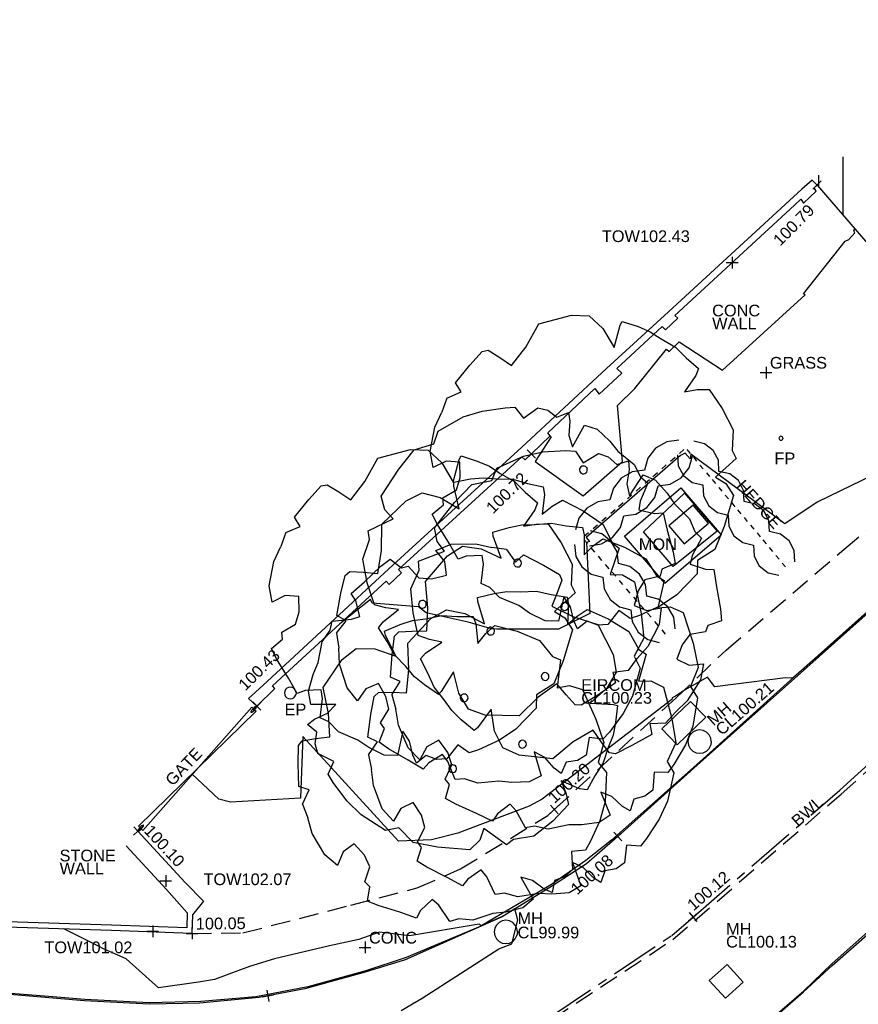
# Model space of a CAD drawing. Extents: x 635157 to 635442, y 694407 to 694910.
# Tile 15 of 104: x 635331 to 635353, y 694454 to 694479. Entities that reach past the tile are written whole.
import ezdxf

# ---------------------------------------------------------------- set-up
doc = ezdxf.new("R2010")
doc.units = 0
doc.header["$MEASUREMENT"] = 0
doc.linetypes.add('CENTER', pattern=[2, 1.25, -0.25, 0.25, -0.25])
doc.linetypes.add('DASHED', pattern=[0.75, 0.5, -0.25])
doc.layers.get('0').update_dxf_attribs({"color": 12, "linetype": 'CONTINUOUS'})
for name, color, linetype in [('BUILDING', 5, 'CONTINUOUS'), ('CHANGE_OF_SURFACE', 7, 'DASHED'), ('CHANGE_OF_SURFACE_LVL', 7, 'CONTINUOUS'), ('CONTOURS_INDEX', 4, 'CONTINUOUS'), ('CONTOURS_MINOR', 132, 'CONTINUOUS'), ('EIRCOM_COVER', 3, 'CONTINUOUS'), ('EIRCOM_COVER_RMK', 3, 'CONTINUOUS'), ('ESB_POLE', 1, 'CONTINUOUS'), ('ESB_POLE_TXT', 1, 'CONTINUOUS'), ('FLAGPOLE', 132, 'CONTINUOUS'), ('FLAGPOLE_TXT', 132, 'CONTINUOUS'), ('GATE', 7, 'CONTINUOUS'), ('GATE_TXT', 7, 'CONTINUOUS'), ('HATCHING', 4, 'CONTINUOUS'), ('HEDGE', 92, 'CONTINUOUS'), ('HEDGE_TXT', 92, 'CONTINUOUS'), ('KERB_BOTTOM', 172, 'CONTINUOUS'), ('KERB_BOTTOM_LVL', 172, 'CONTINUOUS'), ('KERB_TOP', 2, 'CONTINUOUS'), ('MANHOLES', 12, 'CONTINUOUS'), ('MANHOLES_LVL', 12, 'CONTINUOUS'), ('MANHOLES_RMK', 12, 'CONTINUOUS'), ('MANHOLES_TXT', 12, 'CONTINUOUS'), ('MARKINGS_DASHED_WHITE', 9, 'DASHED'), ('MARKINGS_DASHED_WHITE_TXT', 9, 'CONTINUOUS'), ('MONUMENT', 7, 'CONTINUOUS'), ('MONUMENT_TXT', 7, 'CONTINUOUS'), ('ROAD_CROWNLINE', 212, 'CENTER'), ('ROAD_CROWNLINE_LVL', 212, 'CONTINUOUS'), ('TEXT', 7, 'CONTINUOUS'), ('TEXT_TXT', 7, 'CONTINUOUS'), ('TOP_OF_WALL_LEVEL', 212, 'CONTINUOUS'), ('TOP_OF_WALL_LEVEL_TXT', 212, 'CONTINUOUS'), ('TREE', 92, 'CONTINUOUS'), ('WALL', 12, 'CONTINUOUS'), ('WALL_LVL', 12, 'CONTINUOUS'), ('WALL_RMK', 12, 'CONTINUOUS')]:
    doc.layers.add(name, color=color, linetype=linetype)
doc.styles.add('Arial', font='arial.ttf')

# ---------------------------------------------------------------- blocks, each defined once
blk = doc.blocks.new('CIRCL')
at = {"color": 0, "linetype": 'ByBlock', "flags": 128}
for points in [[(0.5, 0), (0.475, 0.154), (0.404, 0.293), (0.293, 0.404), (0.154, 0.475), (0, 0.5), (-0.154, 0.475), (-0.293, 0.404), (-0.404, 0.293), (-0.475, 0.154), (-0.5, 0), (-0.475, -0.154), (-0.404, -0.293), (-0.293, -0.404), (-0.154, -0.475), (0, -0.5), (0.154, -0.475), (0.293, -0.404), (0.404, -0.293), (0.475, -0.154)], [(0.5, 0), (0.475, -0.154)]]:
    blk.add_lwpolyline(points, dxfattribs=at)
blk = doc.blocks.new('SPOT')
at = {"color": 0, "linetype": 'ByBlock', "flags": 128}
for points in [[(-0.5, 0), (0.5, 0)], [(0, 0.5), (0, -0.5)]]:
    blk.add_lwpolyline(points, dxfattribs=at)
blk = doc.blocks.new('GATE')
at = {"color": 0, "linetype": 'ByBlock', "flags": 128}
for points in [[(-0.475952, 0.024048), (-0.475952, 0.078156), (0.475952, -0.078156), (0.475952, -0.024048)], [(-0.475952, -0.024048), (-0.475952, -0.078156), (0.475952, 0.078156), (0.475952, 0.024048)], [(-0.450902, 0), (-0.451904, 0.007014), (-0.455912, 0.014028), (-0.460922, 0.019038), (-0.467936, 0.023046), (-0.475952, 0.024048), (-0.482966, 0.023046), (-0.48998, 0.019038), (-0.49499, 0.014028), (-0.498998, 0.007014), (-0.5, 0), (-0.498998, -0.007014), (-0.49499, -0.014028), (-0.48998, -0.019038), (-0.482966, -0.023046), (-0.475952, -0.024048), (-0.467936, -0.023046), (-0.460922, -0.019038), (-0.455912, -0.014028), (-0.451904, -0.007014)], [(-0.450902, 0), (-0.451904, -0.007014)], [(0.5, 0), (0.498998, 0.007014), (0.49499, 0.014028), (0.48998, 0.019038), (0.482966, 0.023046), (0.475952, 0.024048), (0.467936, 0.023046), (0.460922, 0.019038), (0.455912, 0.014028), (0.451904, 0.007014), (0.450902, 0), (0.451904, -0.007014), (0.455912, -0.014028), (0.460922, -0.019038), (0.467936, -0.023046), (0.475952, -0.024048), (0.482966, -0.023046), (0.48998, -0.019038), (0.49499, -0.014028), (0.498998, -0.007014)], [(0.5, 0), (0.498998, -0.007014)]]:
    blk.add_lwpolyline(points, dxfattribs=at)
blk = doc.blocks.new('TREE_1')
at = {"color": 0, "linetype": 'ByBlock', "flags": 128}
for points in [[(-0.189325, 0.457704), (-0.140987, 0.443605), (-0.135952, 0.477845), (-0.064451, 0.491944), (-0.006042, 0.5), (0.011078, 0.490937), (0.025176, 0.449648), (0.038268, 0.405337), (0.110775, 0.42145), (0.190332, 0.451662), (0.289023, 0.406344), (0.331319, 0.368077), (0.339376, 0.308661), (0.327291, 0.238167), (0.388721, 0.28147), (0.400806, 0.286506), (0.43001, 0.240181), (0.449144, 0.20292), (0.461229, 0.162638), (0.479355, 0.113293), (0.484391, 0.064955), (0.492447, 0.013595), (0.471299, 0.001511), (0.409869, -0.015609), (0.445116, -0.03575), (0.475327, -0.059919), (0.468278, -0.133434), (0.451158, -0.208963), (0.406848, -0.258308), (0.399799, -0.285498), (0.310171, -0.289527), (0.323263, -0.326788), (0.317221, -0.371098), (0.230614, -0.428499), (0.160121, -0.46576), (0.094663, -0.457704), (0.066465, -0.48993), (-0.026183, -0.5), (-0.089627, -0.492951), (-0.161128, -0.473817), (-0.190332, -0.462739), (-0.20141, -0.419436), (-0.257805, -0.431521), (-0.283988, -0.412387), (-0.302115, -0.380161), (-0.34139, -0.379154), (-0.33434, -0.351964), (-0.313192, -0.310675), (-0.309164, -0.272407), (-0.372608, -0.321752), (-0.404834, -0.293555), (-0.426989, -0.242195), (-0.438066, -0.201913), (-0.469285, -0.14149), (-0.472306, -0.09718), (-0.485398, -0.06999), (-0.440081, -0.026687), (-0.424975, -0.002518), (-0.466264, 0.028701), (-0.492447, 0.037764), (-0.482377, 0.093152), (-0.472306, 0.16566), (-0.463243, 0.201913), (-0.416918, 0.201913), (-0.403827, 0.22004), (-0.353474, 0.211984), (-0.319235, 0.235146), (-0.289023, 0.273414), (-0.320242, 0.304632), (-0.365559, 0.314703), (-0.339376, 0.361027), (-0.277946, 0.41138), (-0.230614, 0.433535)], [(-0.189325, 0.457704), (-0.230614, 0.433535)]]:
    blk.add_lwpolyline(points, dxfattribs=at)
blk = doc.blocks.new('HEDGE_1')
at = {"color": 0, "linetype": 'ByBlock', "flags": 128}
for points in [[(0.5, 0.26977), (0.274775, 0.43994), (-0.000501, 0.5), (-0.274775, 0.43994), (-0.5, 0.26977)], [(-0.44995, -0.000501), (-0.320821, -0.000501)], [(-0.192693, -0.000501), (-0.063564, -0.000501)], [(0.063564, -0.000501), (0.191692, -0.000501)], [(0.320821, -0.000501), (0.448949, -0.000501)], [(-0.5, -0.270771), (-0.274775, -0.43994), (-0.000501, -0.5), (0.274775, -0.43994), (0.5, -0.270771)]]:
    blk.add_lwpolyline(points, dxfattribs=at)

msp = doc.modelspace()

# ---------------------------------------------------------------- hatches: boundary and pattern name
at = {"layer": 'HATCHING'}
h = msp.add_hatch(dxfattribs=at)
h.set_pattern_fill('ANSI31', color=256, scale=5, angle=45)
h.paths.add_polyline_path([(635365.472, 694477.599), (635365.764, 694477.275), (635366.977, 694478.31), (635366.683, 694478.648), (635369.556, 694481.136), (635365.602, 694485.716), (635351.699, 694475.318), (635351.825, 694475.192), (635353.881, 694472.807), (635354.015, 694472.923), (635356.215, 694474.773), (635358.776, 694471.805), (635361.666, 694474.309), (635361.952, 694473.978), (635363.169, 694475.013), (635362.871, 694475.354)])
h.paths.add_polyline_path([(635353.971, 694472.876), (635355.569, 694474.248), (635355.276, 694474.59), (635353.678, 694473.218)], flags=25)
h.paths.add_polyline_path([(635367.53, 694479.389), (635368.821, 694480.517), (635368.519, 694480.863), (635367.227, 694479.735)], flags=24)
h.paths.add_polyline_path([(635363.557, 694476.056), (635364.859, 694477.171), (635364.56, 694477.52), (635363.258, 694476.405)], flags=24)
h.paths.add_polyline_path([(635365.625, 694481.923), (635366.939, 694483.061), (635366.638, 694483.408), (635365.324, 694482.27)], flags=24)
h.paths.add_polyline_path([(635357.082, 694474.397), (635358.395, 694475.535), (635358.094, 694475.882), (635356.781, 694474.745)], flags=24)
h.paths.add_polyline_path([(635365.298, 694477.775), (635366.38, 694478.682), (635366.081, 694479.039), (635364.998, 694478.132)], flags=24)
h.paths.add_polyline_path([(635361.424, 694476.126), (635362.156, 694476.126), (635362.156, 694476.576), (635361.424, 694476.576)], flags=24)
h.paths.add_polyline_path([(635361.421, 694475.788), (635363.184, 694475.788), (635363.184, 694476.253), (635361.421, 694476.253)], flags=24)

# ---------------------------------------------------------------- linework, layer by layer
at = {"layer": 'BUILDING'}
msp.add_polyline3d([(635351.699, 694475.318, 100.785), (635351.825, 694475.192, 100.785), (635353.881, 694472.807, 100.711), (635354.015, 694472.923, 100.711), (635356.215, 694474.773, 100.73), (635358.776, 694471.805, 100.575)], dxfattribs=at)
at = {"layer": 'CHANGE_OF_SURFACE'}
msp.add_polyline3d([(635335.774, 694455.971, 100.051), (635337.083, 694455.984, 100.042), (635339.857, 694456.701, 100.045), (635341.56, 694457.14, 100.093), (635342.669, 694457.631, 100.122), (635344.913, 694459.001, 100.193), (635345.079, 694459.153, 100.196), (635348.198, 694462.011, 100.245), (635349.492, 694463.25, 100.274), (635352.517, 694465.834, 100.368), (635353.338, 694466.535, 100.393), (635356.675, 694469.547, 100.509)], dxfattribs=at)
at = {"layer": 'CONTOURS_INDEX'}
msp.add_polyline3d([(635341.149, 694453.996, 100), (635341.689, 694454.313, 100), (635343.656, 694455.58, 100), (635343.992, 694455.707, 100), (635344.139, 694456.314, 100), (635344.066, 694456.6, 100), (635343.849, 694456.469, 100), (635343.709, 694456.392, 100), (635343.203, 694456.169, 100), (635343.156, 694456.21, 100), (635343.094, 694456.202, 100), (635341.364, 694455.912, 100), (635340.591, 694456.006, 100), (635340.056, 694455.815, 100), (635339.304, 694455.652, 100), (635337.889, 694455.317, 100), (635337.255, 694455.123, 100), (635336.35, 694454.792, 100), (635335.938, 694454.717, 100), (635334.91, 694454.576, 100), (635334.084, 694455.32, 100), (635333.516, 694455.564, 100), (635333.356, 694455.653, 100), (635332.482, 694456.086, 100)], dxfattribs=at)
at = {"layer": 'CONTOURS_MINOR'}
for points in [[(635344.913, 694468.821, 100.75), (635344.998, 694468.729, 100.75), (635344.588, 694468.089, 100.75), (635345.817, 694467.209, 100.75), (635346.832, 694468.092, 100.75), (635346.705, 694469.53, 100.75), (635347.147, 694469.97, 100.75), (635347.96, 694470.977, 100.75), (635348.027, 694470.914, 100.75), (635348.288, 694471.17, 100.75), (635349.396, 694470.44, 100.75), (635351.523, 694472.374, 100.75), (635351.477, 694472.402, 100.75), (635352.545, 694473.754, 100.75), (635352.644, 694473.796, 100.75), (635352.799, 694473.966, 100.75), (635352.768, 694474.016, 100.75), (635352.798, 694474.063, 100.75)], [(635355.132, 694468.647, 100.5), (635352.425, 694467.341, 100.5), (635351.829, 694467.048, 100.5), (635350.999, 694466.488, 100.5), (635348.585, 694468.28, 100.5), (635348.566, 694468.159, 100.5), (635348.436, 694468.31, 100.5), (635348.318, 694468.246, 100.5), (635345.893, 694466.137, 100.5), (635345.982, 694466.034, 100.5), (635345.903, 694466.015, 100.5), (635345.988, 694464.185, 100.5), (635345.182, 694463.786, 100.5), (635343.602, 694463.79, 100.5), (635343.468, 694463.796, 100.5), (635342.867, 694463.965, 100.5), (635341.792, 694464.202, 100.5), (635341.592, 694464.358, 100.5), (635340.4, 694464.455, 100.5), (635340.359, 694464.551, 100.5), (635339.573, 694463.925, 100.5)], [(635354.415, 694465.341, 100.25), (635351.221, 694462.543, 100.25), (635351.167, 694462.53, 100.25), (635351.019, 694462.533, 100.25), (635349.205, 694462.308, 100.25), (635349.01, 694462.552, 100.25), (635348.42, 694462.223, 100.25), (635348.191, 694462.063, 100.25), (635348.108, 694462.026, 100.25), (635348.098, 694461.981, 100.25), (635344.763, 694459.422, 100.25), (635344.433, 694459.237, 100.25), (635342.598, 694458.543, 100.25), (635341.925, 694458.373, 100.25), (635341.079, 694458.34, 100.25), (635338.618, 694461.029, 100.25), (635338.557, 694459.45, 100.25), (635336.766, 694459.345, 100.25), (635336.466, 694459.417, 100.25), (635335.778, 694460.064, 100.25)]]:
    msp.add_polyline3d(points, dxfattribs=at)
msp.add_polyline3d([(635349.145, 694466.443, 100.5), (635349.265, 694466.302, 100.5), (635348.132, 694465.4, 100.5), (635347.369, 694466.288, 100.5), (635348.422, 694467.283, 100.5), (635349.145, 694466.443, 100.5)], close=True, dxfattribs=at)
at = {"layer": 'EIRCOM_COVER'}
msp.add_polyline3d([(635348.967, 694461.525, 100.23), (635348.579, 694461.929, 100.229), (635347.844, 694461.223, 100.196), (635348.232, 694460.819, 100.197)], close=True, dxfattribs=at)
at = {"layer": 'KERB_BOTTOM'}
for points in [[(635349.99, 694453.206, 100.108), (635351.485, 694454.501, 100.102), (635352.212, 694455.197, 100.114), (635354.798, 694457.496, 100.12), (635354.903, 694457.589, 100.12), (635358.264, 694460.658, 100.139), (635360.919, 694463.062, 100.2), (635362.225, 694464.192, 100.226), (635365.479, 694467.005, 100.292), (635369.07, 694470.221, 100.351), (635369.732, 694470.798, 100.362), (635371.926, 694472.711, 100.399), (635375.104, 694475.484, 100.455)], [(635354.17, 694465.123, 100.244), (635351.169, 694462.447, 100.167), (635348.751, 694460.297, 100.116), (635346.71, 694458.464, 100.077), (635346.575, 694458.342, 100.074), (635345.901, 694457.756, 100.054), (635345.028, 694457.197, 100.032), (635343.737, 694456.395, 99.989), (635341.252, 694455.297, 99.956), (635340.224, 694454.976, 99.946), (635338.669, 694454.55, 99.94), (635337.723, 694454.37, 99.941), (635337.497, 694454.327, 99.941), (635335.967, 694454.18, 99.923), (635334.673, 694454.157, 99.905), (635333.016, 694454.238, 99.895), (635332.2, 694454.307, 99.889), (635330.186, 694454.479, 99.887)]]:
    msp.add_polyline3d(points, dxfattribs=at)
at = {"layer": 'KERB_TOP'}
for points in [[(635371.627, 694480.337, 100.671), (635367.636, 694476.888, 100.589), (635363.333, 694473.174, 100.518), (635359.083, 694469.499, 100.467), (635354.861, 694465.789, 100.343), (635351.144, 694462.475, 100.248), (635348.729, 694460.305, 100.172), (635346.55, 694458.37, 100.155), (635345.889, 694457.842, 100.134), (635345.008, 694457.228, 100.113), (635343.551, 694456.376, 100.063), (635343.176, 694456.152, 99.995), (635341.276, 694455.358, 99.958), (635340.237, 694455.008, 99.959), (635338.751, 694454.604, 99.955), (635337.411, 694454.344, 99.962), (635336.002, 694454.226, 99.98), (635334.673, 694454.194, 99.986), (635333.018, 694454.275, 99.976), (635332.203, 694454.344, 99.97), (635330.252, 694454.501, 99.95)], [(635349.994, 694453.182, 100.104), (635351.479, 694454.474, 100.108), (635352.21, 694455.147, 100.117), (635354.926, 694457.53, 100.119), (635358.293, 694460.537, 100.128), (635360.936, 694463.045, 100.197), (635365.477, 694466.949, 100.292), (635369.087, 694470.199, 100.354), (635369.617, 694470.641, 100.417), (635371.936, 694472.7, 100.469), (635375.114, 694475.473, 100.525)]]:
    msp.add_polyline3d(points, dxfattribs=at)
at = {"layer": 'MANHOLES'}
msp.add_polyline3d([(635349.514, 694455.174, 100.128), (635349.059, 694454.762, 100.128), (635349.471, 694454.307, 100.122), (635349.926, 694454.719, 100.122)], close=True, dxfattribs=at)
at = {"layer": 'MARKINGS_DASHED_WHITE'}
msp.add_polyline3d([(635330.452, 694451.092, 100.005), (635336.605, 694451.368, 100.06), (635339.099, 694451.665, 100.066), (635342.443, 694452.505, 100.075), (635345.014, 694453.768, 100.075), (635348.122, 694455.814, 100.119), (635352.448, 694459.552, 100.176), (635359.463, 694465.834, 100.294), (635366.533, 694472.013, 100.452), (635375.129, 694479.501, 100.614), (635384.668, 694487.746, 100.711), (635392.972, 694494.506, 100.807)], dxfattribs=at)
at = {"layer": 'MONUMENT'}
for points in [[(635347.921, 694464.969, 100.446), (635346.883, 694466.175, 100.446), (635348.326, 694467.417, 100.465), (635349.364, 694466.211, 100.465)], [(635347.921, 694464.969, 100.446), (635349.364, 694466.211, 100.465)]]:
    msp.add_polyline3d(points, dxfattribs=at)
msp.add_polyline3d([(635348.644, 694466.974, 100.58), (635348.018, 694466.439, 100.572), (635348.413, 694465.976, 100.572), (635349.039, 694466.511, 100.58)], close=True, dxfattribs=at)
at = {"layer": 'ROAD_CROWNLINE'}
msp.add_polyline3d([(635330.423, 694451.182, 99.999), (635336.531, 694451.444, 100.053), (635339.114, 694451.778, 100.062), (635339.806, 694451.956, 100.065), (635342.436, 694452.633, 100.075), (635344.967, 694453.824, 100.068), (635348.095, 694455.92, 100.116), (635348.641, 694456.393, 100.123), (635352.409, 694459.653, 100.175), (635356.142, 694463.004, 100.23), (635357.154, 694463.912, 100.245), (635361.739, 694467.983, 100.361), (635363.637, 694469.625, 100.398), (635366.541, 694472.136, 100.455), (635371.164, 694476.208, 100.53), (635372.484, 694477.371, 100.551), (635378.141, 694482.152, 100.675)], dxfattribs=at)
at = {"layer": 'WALL'}
for points in [[(635351.699, 694475.318, 100.785), (635351.431, 694475.09, 100.787), (635347.906, 694471.841, 100.804), (635346.423, 694470.485, 100.813), (635344.247, 694468.459, 100.714), (635340.827, 694465.333, 100.558), (635337.59, 694462.34, 100.444), (635337.222, 694462.006, 100.426), (635337.44, 694461.81, 100.426), (635337.904, 694462.265, 100.444), (635337.842, 694462.331, 100.444), (635340.757, 694465.015, 100.538), (635340.838, 694464.935, 100.541), (635341.154, 694465.229, 100.557), (635341.075, 694465.319, 100.558), (635344.244, 694468.216, 100.714), (635344.33, 694468.133, 100.718), (635344.489, 694468.288, 100.725), (635344.972, 694468.756, 100.745), (635344.908, 694468.826, 100.75), (635346.122, 694469.964, 100.812), (635346.234, 694469.824, 100.816), (635346.811, 694470.364, 100.813), (635346.683, 694470.484, 100.813), (635347.847, 694471.562, 100.806), (635347.93, 694471.478, 100.806), (635348.252, 694471.773, 100.804), (635348.171, 694471.844, 100.804), (635351.244, 694474.677, 100.788), (635351.406, 694474.826, 100.787), (635351.48, 694474.726, 100.787), (635351.803, 694475.033, 100.786), (635351.752, 694475.119, 100.786), (635351.825, 694475.192, 100.785)], [(635334.08, 694458.219, 100.102), (635335.117, 694457.103, 100.068), (635335.648, 694456.498, 100.06), (635335.638, 694456.116, 100.051), (635333.708, 694456.187, 100.009), (635330.205, 694456.299, 99.983), (635326.893, 694457.012, 99.989), (635322.07, 694458.018, 99.968), (635318.182, 694458.844, 99.971), (635313.92, 694459.741, 99.994), (635310.641, 694460.429, 99.989), (635305.793, 694461.454, 100.011), (635301.857, 694462.292, 100.024), (635298.471, 694463.005, 100.03), (635294.312, 694463.866, 100.054), (635289.902, 694464.819, 100.056), (635287.989, 694466.487, 100.039)], [(635334.381, 694458.596, 100.102), (635335.597, 694457.283, 100.093), (635336.07, 694456.797, 100.068), (635335.786, 694456.447, 100.06), (635335.774, 694455.971, 100.051), (635333.703, 694456.047, 100.009), (635330.188, 694456.16, 99.983), (635329.194, 694456.374, 99.985), (635326.864, 694456.875, 99.989), (635322.041, 694457.881, 99.968), (635319.41, 694458.44, 99.97), (635318.153, 694458.707, 99.971), (635313.891, 694459.604, 99.994), (635310.612, 694460.292, 99.989), (635309.624, 694460.501, 99.994), (635305.764, 694461.317, 100.011), (635301.828, 694462.155, 100.024), (635299.841, 694462.574, 100.028), (635298.443, 694462.868, 100.03), (635294.283, 694463.729, 100.054), (635290.058, 694464.642, 100.056), (635289.837, 694464.69, 100.056), (635287.953, 694466.34, 100.039)]]:
    msp.add_polyline3d(points, dxfattribs=at)

# ---------------------------------------------------------------- block references
at = {"layer": 'CHANGE_OF_SURFACE_LVL', "xscale": 0.3, "yscale": 0.3, "zscale": 0.3}
for p, rotation in [((635345.079, 694459.153, 100.196), 42.498596), ((635335.774, 694455.971, 100.051), 0.569)]:
    msp.add_blockref('SPOT', p, dxfattribs=dict(at, rotation=rotation))
at = {"layer": 'ESB_POLE', "xscale": 0.3, "yscale": 0.3, "zscale": 0.3}
msp.add_blockref('CIRCL', (635338.298, 694462.148, 100.303), dxfattribs=at)
at = {"layer": 'FLAGPOLE', "xscale": 0.1, "yscale": 0.1, "zscale": 0.1}
msp.add_blockref('CIRCL', (635350.898, 694468.689, 100.679), dxfattribs=at)
at = {"layer": 'GATE', "xscale": 4.437035, "rotation": 226.4154369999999}
msp.add_blockref('GATE', (635335.91, 694460.203, 100.426), dxfattribs=at)
at = {"layer": 'HEDGE'}
for p, xscale, zscale, rotation in [((635348.01, 694468.054, 100.505), 1.171014, 1.171014, 41.018267), ((635348.776, 694468.052, 100.505), 1.010193, 1.010193, 310.0473969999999), ((635347.126, 694467.286, 100.505), 1.171014, 1.171014, 41.018267), ((635349.426, 694467.279, 100.472), 1.010193, 1.010193, 310.0473969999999), ((635346.243, 694466.517, 100.505), 1.171014, 1.171014, 41.018267), ((635350.076, 694466.505, 100.44), 1.010193, 1.010193, 310.0473969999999), ((635346.163, 694465.714, 100.505), 1.107909, 1.107909, 130.827537), ((635350.726, 694465.732, 100.407), 1.010193, 1.010193, 310.0473969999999), ((635346.887, 694464.876, 100.452), 1.107909, 1.107909, 130.827537), ((635347.612, 694464.037, 100.398), 1.107909, 1.107909, 130.827537)]:
    msp.add_blockref('HEDGE_1', p, dxfattribs=dict(at, xscale=xscale, zscale=zscale, rotation=rotation))
at = {"layer": 'KERB_BOTTOM_LVL', "xscale": 0.3, "yscale": 0.3, "zscale": 0.3}
for p, rotation in [((635346.71, 694458.464, 100.077), 41.937714), ((635337.723, 694454.37, 99.941), 10.773066)]:
    msp.add_blockref('SPOT', p, dxfattribs=dict(at, rotation=rotation))
at = {"layer": 'MANHOLES', "xscale": 0.6, "yscale": 0.6, "zscale": 0.6}
for p in [(635348.81, 694460.898, 100.209), (635343.835, 694456.011, 99.989)]:
    msp.add_blockref('CIRCL', p, dxfattribs=at)
at = {"layer": 'ROAD_CROWNLINE_LVL', "xscale": 0.3, "yscale": 0.3, "zscale": 0.3, "rotation": 40.870365}
msp.add_blockref('SPOT', (635348.641, 694456.393, 100.123), dxfattribs=at)
at = {"layer": 'TEXT', "xscale": 0.3, "yscale": 0.3, "zscale": 0.3}
for p in [(635350.515, 694470.378, 100.725), (635340.22, 694455.612, 99.988)]:
    msp.add_blockref('SPOT', p, dxfattribs=at)
at = {"layer": 'TOP_OF_WALL_LEVEL', "xscale": 0.3, "yscale": 0.3, "zscale": 0.3}
for p in [(635349.646, 694473.202, 102.428), (635335.102, 694457.319, 102.066), (635334.767, 694456.027, 101.015)]:
    msp.add_blockref('SPOT', p, dxfattribs=at)
at = {"layer": 'TREE'}
for name, p, xscale, yscale, zscale, rotation in [('TREE_1', (635345.826, 694467.876, 100.902), 8, 8, 8, 39.852091), ('TREE_1', (635344.137, 694465.483, 100.587), 8, 8, 8, 203.3963729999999), ('TREE_1', (635341.692, 694464.425, 100.506), 8, 8, 8, 39.852091), ('TREE_1', (635345.345, 694464.368, 100.533), 7.999999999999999, 7.999999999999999, 7.999999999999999, 198.344434), ('TREE_1', (635343.445, 694463.738, 100.497), 8, 8, 8, 68.368624), ('CIRCL', (635345.826, 694467.876, 100.902), 0.2, 0.2, 0.2, 39.85209099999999), ('TREE_1', (635342.763, 694462.021, 100.441), 8, 8, 8, 321.622694), ('TREE_1', (635344.842, 694462.571, 100.431), 7.999999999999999, 7.999999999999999, 7.999999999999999, 74.362484), ('TREE_1', (635344.261, 694460.834, 100.441), 7.999999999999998, 7.999999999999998, 7.999999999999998, 71.50569800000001), ('CIRCL', (635344.137, 694465.483, 100.587), 0.2, 0.2, 0.2, 203.396373), ('TREE_1', (635342.468, 694460.204, 100.483), 8, 8, 8, 80.784261), ('CIRCL', (635341.692, 694464.425, 100.506), 0.2, 0.2, 0.2, 39.85209099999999), ('CIRCL', (635345.345, 694464.368, 100.533), 0.2, 0.2, 0.2, 198.344434), ('CIRCL', (635343.445, 694463.738, 100.497), 0.2, 0.2, 0.2, 68.368624), ('CIRCL', (635344.842, 694462.571, 100.431), 0.2, 0.2, 0.2, 74.362484), ('CIRCL', (635342.763, 694462.021, 100.441), 0.2, 0.2, 0.2, 321.622694), ('CIRCL', (635344.261, 694460.834, 100.441), 0.2, 0.2, 0.2, 71.50569800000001), ('CIRCL', (635342.468, 694460.204, 100.483), 0.2, 0.2, 0.2, 80.784261)]:
    msp.add_blockref(name, p, dxfattribs=dict(at, xscale=xscale, yscale=yscale, zscale=zscale, rotation=rotation))
at = {"layer": 'WALL_LVL', "xscale": 0.3, "yscale": 0.3, "zscale": 0.3}
for p, rotation in [((635351.825, 694475.192, 100.785), 45), ((635344.489, 694468.288, 100.725), 44.139496), ((635337.44, 694461.81, 100.426), 44.438908), ((635334.381, 694458.596, 100.102), 312.803497)]:
    msp.add_blockref('SPOT', p, dxfattribs=dict(at, rotation=rotation))

# ---------------------------------------------------------------- texts
at = {"layer": 'CHANGE_OF_SURFACE_LVL', "style": 'Arial'}
for s, rotation, p in [('100.20', 42.4986, (635345.085, 694459.295)), ('100.05', 0.569, (635335.873, 694456.072))]:
    msp.add_text(s, height=0.3, rotation=rotation, dxfattribs=at).set_placement(p)
at = {"layer": 'EIRCOM_COVER_RMK', "style": 'Arial'}
for s, p in [('EIRCOM', (635345.771, 694462.202)), ('CL100.23', (635345.771, 694461.872))]:
    msp.add_text(s, height=0.3, dxfattribs=at).set_placement(p)
at = {"layer": 'ESB_POLE_TXT', "style": 'Arial'}
msp.add_text('EP', height=0.3, dxfattribs=at).set_placement((635338.152, 694461.576))
at = {"layer": 'FLAGPOLE_TXT', "style": 'Arial'}
msp.add_text('FP', height=0.3, dxfattribs=at).set_placement((635350.732, 694468.024))
at = {"layer": 'GATE_TXT', "style": 'Arial'}
msp.add_text('GATE', height=0.3, rotation=46.4154, dxfattribs=at).set_placement((635335.277, 694459.738))
at = {"layer": 'HEDGE_TXT', "style": 'Arial'}
msp.add_text('HEDGE', height=0.3, rotation=311.2089, dxfattribs=at).set_placement((635349.738, 694467.455))
at = {"layer": 'KERB_BOTTOM_LVL', "style": 'Arial'}
msp.add_text('100.08', height=0.3, rotation=41.9377, dxfattribs=at).set_placement((635345.666, 694456.948))
at = {"layer": 'MANHOLES_LVL', "style": 'Arial'}
msp.add_text('CL99.99', height=0.3, dxfattribs=at).set_placement((635344.135, 694455.846))
at = {"layer": 'MANHOLES_RMK', "style": 'Arial'}
for s, p in [('CL100.21', (635349.383, 694461.04)), ('MH', (635349.166, 694461.288))]:
    msp.add_text(s, height=0.3, rotation=41.195, dxfattribs=at).set_placement(p)
for s, p in [('MH', (635349.49, 694455.939)), ('CL100.13', (635349.49, 694455.609))]:
    msp.add_text(s, height=0.3, dxfattribs=at).set_placement(p)
at = {"layer": 'MANHOLES_TXT', "style": 'Arial'}
msp.add_text('MH', height=0.3, dxfattribs=at).set_placement((635344.135, 694456.211))
at = {"layer": 'MARKINGS_DASHED_WHITE_TXT', "style": 'Arial'}
msp.add_text('BWL', height=0.3, rotation=41.8447, dxfattribs=at).set_placement((635351.338, 694458.693))
at = {"layer": 'MONUMENT_TXT', "style": 'Arial'}
msp.add_text('MON', height=0.3, dxfattribs=at).set_placement((635347.249, 694465.817))
at = {"layer": 'ROAD_CROWNLINE_LVL', "style": 'Arial'}
msp.add_text('100.12', height=0.3, rotation=40.8704, dxfattribs=at).set_placement((635348.651, 694456.534))
at = {"layer": 'TEXT_TXT', "style": 'Arial'}
for s, p in [('GRASS', (635350.615, 694470.478)), ('CONC', (635340.32, 694455.712))]:
    msp.add_text(s, height=0.3, dxfattribs=at).set_placement(p)
at = {"layer": 'TOP_OF_WALL_LEVEL_TXT', "style": 'Arial'}
for s, p in [('TOW102.43', (635346.3, 694473.729)), ('TOW102.07', (635336.07, 694457.213)), ('TOW101.02', (635331.984, 694455.465))]:
    msp.add_text(s, height=0.3, dxfattribs=at).set_placement(p)
at = {"layer": 'WALL_LVL', "style": 'Arial'}
for s, rotation, p in [('100.79', 45, (635350.879, 694473.607)), ('100.72', 44.1395, (635343.504, 694466.733)), ('100.43', 44.4389, (635337.144, 694462.185)), ('100.10', 312.8035, (635334.522, 694458.591))]:
    msp.add_text(s, height=0.3, rotation=rotation, dxfattribs=at).set_placement(p)
at = {"layer": 'WALL_RMK', "style": 'Arial'}
for s, p in [('CONC', (635349.132, 694471.82)), ('WALL', (635349.132, 694471.49)), ('STONE', (635332.374, 694457.823)), ('WALL', (635332.374, 694457.493))]:
    msp.add_text(s, height=0.3, dxfattribs=at).set_placement(p)

doc.saveas('drawing.dxf')
